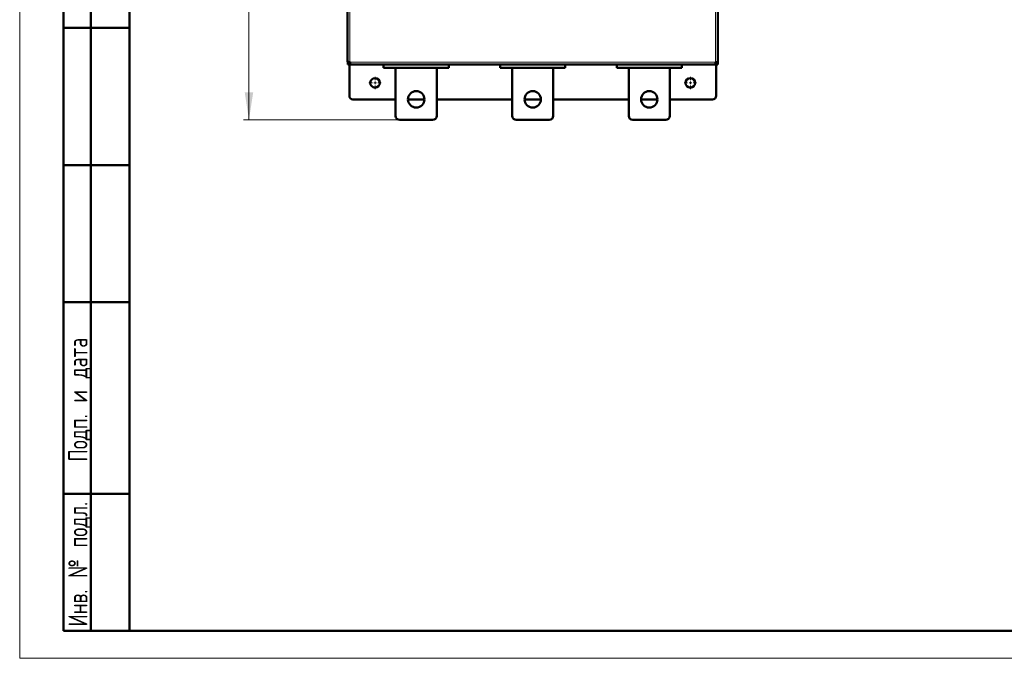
# Model space of a CAD drawing. Header units: millimetres. Extents: x 0 to 420, y 0 to 297.
# Tile 1 of 12: x 0 to 180, y 0 to 117. Entities that reach past the tile are written whole.
import ezdxf

# ---------------------------------------------------------------- set-up
doc = ezdxf.new("R2010")
doc.units = ezdxf.units.MM
doc.styles.add('SLDTEXTSTYLE0', font='TXT', dxfattribs={"width": 0.7, "bigfont": 'bigfont'})
doc.styles.add('SLDTEXTSTYLE1', font='TXT', dxfattribs={"width": 0.7})
doc.dimstyles.new('SLDDIMSTYLE0', dxfattribs={"dimtxt": 5, "dimasz": 5, "dimexe": 0, "dimexo": 0.0625, "dimgap": 1.25, "dimtad": 2, "dimdec": 1, "dimlfac": 4, "dimrnd": 1e-09, "dimzin": 12, "dimdsep": 46, "dimtxsty": 'SLDTEXTSTYLE1', "dimsah": 1, "dimcen": 0.09, "dimadec": 0, "dimazin": 3, "dimtfac": 1, "dimtdec": 3, "dimtofl": 0, "dimtmove": 0, "dimatfit": 3, "dimfxl": 0, "dimfrac": 2, "dimtolj": 1, "dimtzin": 12, "dimarcsym": 0})

# ---------------------------------------------------------------- blocks, each defined once
blk = doc.blocks.new('_D')
at = {"color": 7, "linetype": 'Continuous', "lineweight": 0}
for p, q in [((69.3, 220.73), (40.81, 220.73)), ((41.81, 220.73), (41.81, 98.23)), ((69.3, 98.23), (40.81, 98.23))]:
    blk.add_line(p, q, dxfattribs=at)
at = {"color": 7, "linetype": 'Continuous', "lineweight": 18}
for points in [[(41.81, 220.73), (41.04, 215.73), (42.58, 215.73)], [(41.81, 98.23), (42.58, 103.23), (41.04, 103.23)]]:
    blk.add_solid(points, dxfattribs=at)
at = {"color": 7, "linetype": 'Continuous', "lineweight": 18, "insert": (35.37, 157.88), "char_height": 5, "attachment_point": 1, "rotation": 90, "style": 'SLDTEXTSTYLE0'}
blk.add_mtext('В', dxfattribs=at)
blk = doc.blocks.new('SW_CENTERMARKSYMBOL_4')
at = {"color": 0, "linetype": 'Continuous', "lineweight": 18}
for p, q in [((-0.5, 0), (-1.125, 0)), ((0, 0), (-0.25, 0)), ((0, 0.5), (0, 1.125)), ((0, 0), (0, 0.25)), ((0, 0), (0, -0.25)), ((0, 0), (0.25, 0)), ((0.5, 0), (1.125, 0)), ((0, -0.5), (0, -1.125))]:
    blk.add_line(p, q, dxfattribs=at)
blk = doc.blocks.new('SW_CENTERMARKSYMBOL_5')
at = {"color": 0, "linetype": 'Continuous', "lineweight": 18}
for p, q in [((-0.5, 0), (-1.125, 0)), ((0, 0), (-0.25, 0)), ((0, 0.5), (0, 1.125)), ((0, 0), (0, 0.25)), ((0, 0), (0, -0.25)), ((0, 0), (0.25, 0)), ((0.5, 0), (1.125, 0)), ((0, -0.5), (0, -1.125))]:
    blk.add_line(p, q, dxfattribs=at)

msp = doc.modelspace()

# ---------------------------------------------------------------- linework, layer by layer
at = {"color": 7, "linetype": 'Continuous', "lineweight": 18}
for p, q in [((0, 297), (0, 0)), ((0, 0), (420, 0))]:
    msp.add_line(p, q, dxfattribs=at)
at = {"color": 7, "linetype": 'Continuous', "lineweight": 50}
for p, q in [((20, 292), (20, 5)), ((20, 292), (20, 5)), ((59.812, 205.374), (59.812, 108.828)), ((127.312, 108.828), (127.312, 205.374)), ((8, 5), (8, 150)), ((13, 5), (13, 150)), ((20, 115), (8, 115)), ((59.825, 108.823), (59.825, 108.351)), ((59.825, 108.351), (60.125, 108.351)), ((60.125, 108.351), (60.125, 108.785)), ((60.125, 108.726), (60.187, 108.726)), ((60.125, 108.351), (60.125, 102.601)), ((60.187, 108.701), (60.187, 108.78)), ((60.187, 108.351), (60.187, 108.651)), ((60.191, 108.651), (60.187, 108.651)), ((60.187, 108.351), (60.289, 108.351)), ((60.289, 108.351), (126.835, 108.351)), ((66.375, 107.726), (66.375, 108.351)), ((71.332, 108.351), (71.332, 108.326)), ((71.332, 108.326), (71.991, 108.326)), ((71.991, 108.351), (71.991, 108.326)), ((72.233, 108.351), (72.233, 108.326)), ((72.547, 108.351), (72.547, 108.326)), ((72.547, 108.326), (73.068, 108.326)), ((73.068, 108.351), (73.068, 108.326)), ((78.25, 107.726), (78.25, 108.351)), ((87.625, 107.726), (87.625, 108.351)), ((92.582, 108.351), (92.582, 108.326)), ((92.582, 108.326), (93.179, 108.326)), ((93.179, 108.351), (93.179, 108.326)), ((93.179, 108.326), (93.436, 108.326)), ((93.436, 108.351), (93.436, 108.326)), ((93.436, 108.326), (93.466, 108.326)), ((93.466, 108.351), (93.466, 108.326)), ((93.466, 108.326), (93.766, 108.326)), ((93.766, 108.351), (93.766, 108.326)), ((93.766, 108.326), (94.283, 108.326)), ((94.283, 108.351), (94.283, 108.326)), ((99.5, 107.726), (99.5, 108.351)), ((108.875, 107.726), (108.875, 108.351)), ((113.797, 108.351), (113.797, 108.326)), ((113.797, 108.326), (114.347, 108.326)), ((114.347, 108.351), (114.347, 108.326)), ((114.347, 108.326), (114.358, 108.326)), ((114.358, 108.351), (114.358, 108.326)), ((114.358, 108.326), (114.394, 108.326)), ((114.394, 108.351), (114.394, 108.326)), ((114.394, 108.326), (114.457, 108.326)), ((114.457, 108.351), (114.457, 108.326)), ((114.457, 108.326), (114.996, 108.326)), ((114.996, 108.351), (114.996, 108.326)), ((114.996, 108.326), (115.05, 108.326)), ((115.05, 108.351), (115.05, 108.326)), ((115.05, 108.326), (115.085, 108.326)), ((115.085, 108.351), (115.085, 108.326)), ((115.085, 108.326), (115.157, 108.326)), ((115.157, 108.326), (115.157, 108.351)), ((115.157, 108.326), (115.602, 108.326)), ((115.602, 108.351), (115.602, 108.326)), ((120.75, 107.726), (120.75, 108.351)), ((126.835, 108.351), (126.937, 108.351)), ((126.937, 108.651), (126.934, 108.651)), ((126.937, 108.78), (126.937, 108.701)), ((126.937, 108.726), (127, 108.726)), ((126.937, 108.351), (126.937, 108.651)), ((127, 108.785), (127, 108.351)), ((127.3, 108.351), (127, 108.351)), ((127, 102.601), (127, 108.351)), ((127.3, 108.351), (127.3, 108.823)), ((66.375, 107.726), (78.25, 107.726)), ((68.562, 98.976), (68.562, 107.726)), ((76.062, 107.726), (76.062, 98.976)), ((87.625, 107.726), (99.5, 107.726)), ((89.812, 98.976), (89.812, 107.726)), ((97.312, 107.726), (97.312, 98.976)), ((108.875, 107.726), (120.75, 107.726)), ((111.062, 98.976), (111.062, 107.726)), ((118.562, 107.726), (118.562, 98.976)), ((60.75, 101.976), (68.562, 101.976)), ((70.812, 101.976), (73.812, 101.976)), ((76.062, 101.976), (89.812, 101.976)), ((92.062, 101.976), (95.062, 101.976)), ((97.312, 101.976), (111.062, 101.976)), ((113.312, 101.976), (116.312, 101.976)), ((118.562, 101.976), (126.375, 101.976)), ((75.312, 98.226), (69.312, 98.226)), ((96.562, 98.226), (90.562, 98.226)), ((117.812, 98.226), (111.812, 98.226)), ((20, 90), (8, 90)), ((20, 65), (8, 65)), ((8, 30), (20, 30)), ((8, 5), (20, 5)), ((20, 5), (415, 5))]:
    msp.add_line(p, q, dxfattribs=at)
at = {"color": 9, "linetype": 'Continuous', "lineweight": 18}
for p, q in [((60.237, 205.426), (60.237, 108.776)), ((126.887, 108.776), (126.887, 205.426)), ((60.188, 108.676), (60.125, 108.676)), ((60.237, 108.776), (126.887, 108.776)), ((127, 108.676), (126.936, 108.676))]:
    msp.add_line(p, q, dxfattribs=at)
at = {"color": 7, "linetype": 'Continuous', "lineweight": 50}
for centre, radius in [((64.812, 104.976), 0.875), ((122.312, 104.976), 0.875), ((72.312, 101.976), 1.5), ((93.562, 101.976), 1.5), ((114.812, 101.976), 1.5)]:
    msp.add_circle(centre, radius, dxfattribs=at)
for centre, radius, start, end in [((60.537, 108.701), 0.35, 180, 216.55217), ((126.587, 108.701), 0.35, 323.59948, 0), ((60.75, 102.601), 0.625, 180, 270), ((126.375, 102.601), 0.625, 270, 0), ((69.312, 98.976), 0.75, 180, 270), ((75.312, 98.976), 0.75, 270, 360), ((90.562, 98.976), 0.75, 180, 270), ((96.562, 98.976), 0.75, 270, 360), ((111.812, 98.976), 0.75, 180, 270), ((117.812, 98.976), 0.75, 270, 360)]:
    msp.add_arc(centre, radius, start, end, dxfattribs=at)
for points in [[(59.812, 108.828), (59.819, 108.824), (59.831, 108.815), (59.93, 108.802), (60.07, 108.789), (60.182, 108.78), (60.237, 108.776)], [(60.237, 108.776), (60.242, 108.72), (60.25, 108.609), (60.263, 108.469), (60.276, 108.37), (60.285, 108.358), (60.289, 108.351)], [(126.835, 108.351), (126.84, 108.358), (126.848, 108.37), (126.861, 108.469), (126.874, 108.609), (126.883, 108.72), (126.887, 108.776)], [(126.887, 108.776), (126.943, 108.78), (127.054, 108.789), (127.195, 108.802), (127.293, 108.815), (127.306, 108.824), (127.312, 108.828)]]:
    msp.add_open_spline(points, degree=3, dxfattribs=at)
for points, knots in [([(72.023, 108.326), (72.04, 108.326), (72.105, 108.326), (72.179, 108.326), (72.233, 108.326)], [0, 0, 0, 0, 0.2630501, 1, 1, 1, 1]), ([(72.233, 108.326), (72.249, 108.326), (72.326, 108.326), (72.429, 108.326), (72.496, 108.326), (72.514, 108.326)], [0, 0, 0, 0, 0.1672896, 0.7717292, 1, 1, 1, 1])]:
    msp.add_open_spline(points, degree=3, knots=knots, dxfattribs=at)

# ---------------------------------------------------------------- block references
at = {"color": 7, "linetype": 'Continuous', "lineweight": 0}
for name, p in [('SW_CENTERMARKSYMBOL_4', (64.812, 104.976)), ('SW_CENTERMARKSYMBOL_5', (122.312, 104.976))]:
    msp.add_blockref(name, p, dxfattribs=at)

# ---------------------------------------------------------------- texts
at = {"color": 7, "linetype": 'Continuous', "lineweight": 0, "char_height": 3.5, "attachment_point": 2, "rotation": 90, "style": 'SLDTEXTSTYLE0'}
for s, insert in [('Подп. и дата', (8.861, 47.176)), ('Инв. № подл.', (8.861, 17.178))]:
    msp.add_mtext(s, dxfattribs=dict(at, insert=insert))

# ---------------------------------------------------------------- dimensions: what is measured, and where the dimension line sits
at = {"color": 7, "linetype": 'Continuous', "lineweight": 18}
dim = msp.add_linear_dim(base=(41.812, 98.226), p1=(69.312, 220.726), p2=(69.312, 98.226), angle=90, text='В', dimstyle='SLDDIMSTYLE0', dxfattribs=at)
dim.commit()
dim.dimension.update_dxf_attribs({"geometry": '_D', "text_midpoint": (41.812, 159.476), "dimtype": 160})

doc.saveas('drawing.dxf')
